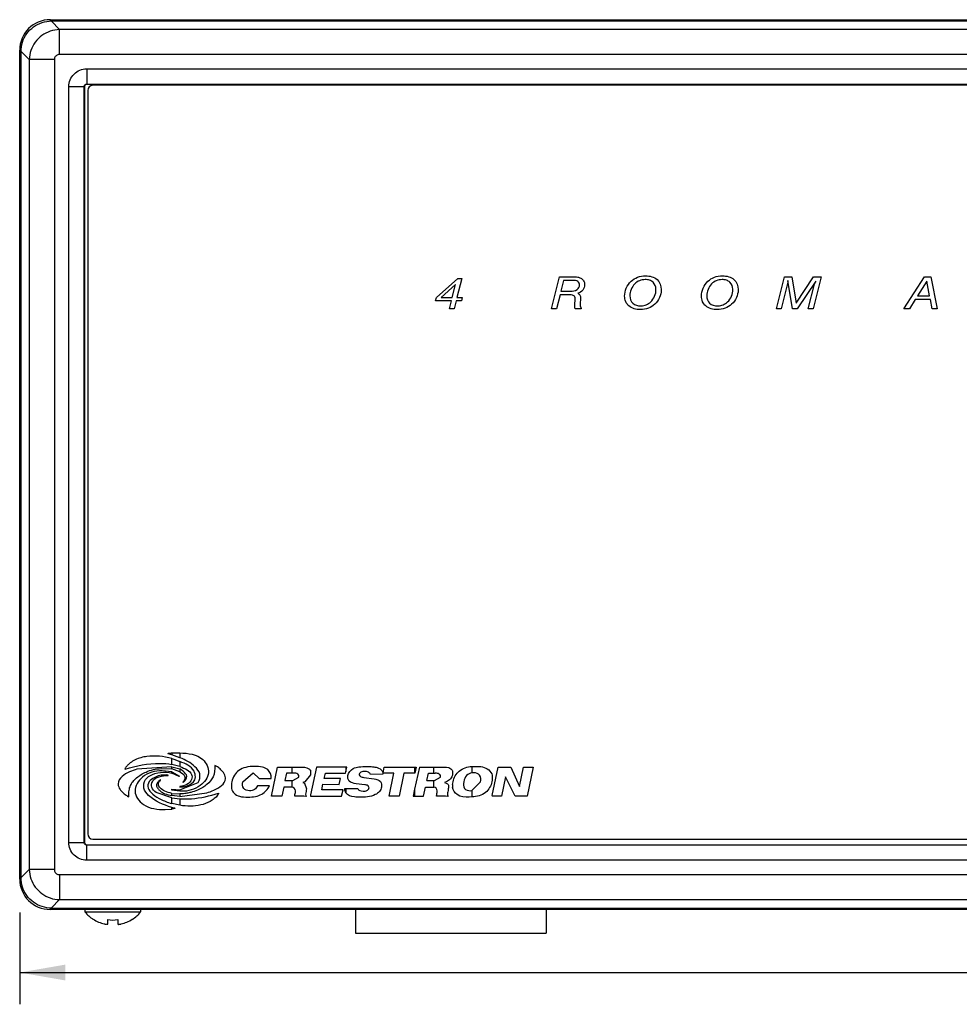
# Model space of a CAD drawing. Header units: inches. Extents: x 0 to 34, y 0 to 22.
# Tile 9 of 27: x 7.2 to 10.9, y 4 to 7.8. Entities that reach past the tile are written whole.
import ezdxf
from ezdxf.enums import TextEntityAlignment as Align

# ---------------------------------------------------------------- set-up
doc = ezdxf.new("R2010")
doc.units = ezdxf.units.IN
doc.header["$LTSCALE"] = 1.87
doc.header["$MEASUREMENT"] = 0
doc.layers.get('0').update_dxf_attribs({"linetype": 'CONTINUOUS'})
doc.layers.add('02___PRT_ALL_AXES', color=7, linetype='CONTINUOUS')
doc.styles.get("Standard").update_dxf_attribs({"font": 'SIMPLEX.SHX'})
doc.dimstyles.new('DIMSTYLE_1', dxfattribs={"dimtxt": 0.125, "dimasz": 0.18, "dimexe": 0.18, "dimexo": 0.0625, "dimgap": 0.09, "dimtad": 0, "dimtih": 1, "dimtoh": 1, "dimdec": 3, "dimzin": 4, "dimdsep": 46, "dimtxsty": 'Standard', "dimblk": '_FILLED', "dimblk1": '_FILLED', "dimblk2": '_FILLED', "dimcen": 0.09, "dimadec": 0, "dimazin": 0, "dimtp": 0.001, "dimtm": 0.001, "dimtfac": 1, "dimtdec": 3, "dimtofl": 0, "dimtmove": 0, "dimatfit": 3, "dimldrblk": '_FILLED', "dimfxl": 0, "dimtolj": 1, "dimtzin": 4, "dimarcsym": 0})

# ---------------------------------------------------------------- blocks, each defined once
blk = doc.blocks.new('_FILLED')
at = {"color": 0, "linetype": 'ByBlock'}
blk.add_solid([(0, 0), (-1, 0.1736111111), (-1, -0.1736111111)], dxfattribs=at)
blk = doc.blocks.new('*D2')
at = {"color": 5}
for p, q in [((7.212877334, 4.3237492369), (7.212877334, 3.9627431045)), ((24.102877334, 4.2824175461), (24.102877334, 3.9627431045)), ((7.212877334, 4.087743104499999), (15.220377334, 4.087743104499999)), ((24.102877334, 4.087743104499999), (16.095377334, 4.087743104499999))]:
    blk.add_line(p, q, dxfattribs=at)
at = {"color": 5, "xscale": 0.18, "yscale": 0.18, "zscale": 0.18, "rotation": 180}
blk.add_blockref('_FILLED', (7.212877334, 4.087743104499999), dxfattribs=at)
at = {"color": 5, "xscale": 0.18, "yscale": 0.18, "zscale": 0.18}
blk.add_blockref('_FILLED', (24.102877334, 4.087743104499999), dxfattribs=at)
at = {"color": 5, "width": 1.260000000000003}
blk.add_text('16.890', height=0.125, dxfattribs=at).set_placement((15.282877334, 4.025243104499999), (16.032877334, 4.025243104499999), align=Align.FIT)

msp = doc.modelspace()

# ---------------------------------------------------------------- linework, layer by layer
at = {"color": 8}
for p, q in [((7.337926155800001, 7.830583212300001), (7.3328042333, 7.8357051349)), ((7.3328042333, 7.8357051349), (23.9829504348, 7.8357051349)), ((7.3377656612, 7.829708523), (7.3687886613, 7.797017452)), ((7.337926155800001, 7.830583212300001), (23.9778285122, 7.830583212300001)), ((23.9469657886, 7.7970174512), (7.3687886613, 7.797017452)), ((7.3687887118, 7.6985954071), (7.368788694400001, 7.797017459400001)), ((7.212877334, 4.455632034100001), (7.212877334, 7.715778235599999)), ((7.2179973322, 7.7106582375), (7.212877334, 7.715778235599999)), ((7.2179972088, 4.4607519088), (7.2179973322, 7.7106582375)), ((7.2179973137, 7.7099401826), (7.2506816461, 7.6789295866)), ((7.2506816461, 7.6789295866), (7.250681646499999, 4.4924808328)), ((7.3491043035, 7.6789108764), (7.2506816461, 7.6789108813)), ((7.3491043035, 7.6789108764), (7.3491043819, 4.4924995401)), ((23.9469658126, 7.698595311), (7.3687887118, 7.6985954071)), ((7.4762901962, 7.642249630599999), (7.4762901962, 7.582286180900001)), ((7.4762901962, 7.642249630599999), (23.8394644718, 7.642249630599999)), ((7.4063328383, 4.599117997), (7.4063328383, 7.572292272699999)), ((7.4063328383, 7.572292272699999), (7.4662973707, 7.5722922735)), ((7.4662962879, 4.599117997), (7.4662962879, 7.572292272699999)), ((7.4662962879, 7.572292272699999), (7.4672424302, 7.571346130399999)), ((7.4672424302, 7.571346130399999), (7.4672424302, 4.6000641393)), ((7.474013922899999, 7.582043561), (7.4762901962, 7.582286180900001)), ((7.4762901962, 7.582286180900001), (7.4772363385, 7.5813400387)), ((7.4762901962, 7.582286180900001), (23.8394644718, 7.582286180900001)), ((23.8385183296, 7.5813400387), (7.4772363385, 7.5813400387)), ((7.480377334, 7.5577051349), (7.480377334, 4.6327051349)), ((23.815377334, 7.5777051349), (7.500377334, 7.5777051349)), ((7.500377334, 4.6127051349), (23.815377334, 4.6127051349)), ((7.4063328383, 4.599117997), (7.4662962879, 4.599117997)), ((7.4662962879, 4.599117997), (7.4672424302, 4.6000641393)), ((7.4762901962, 4.5891240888), (7.4772363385, 4.590070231)), ((7.4762901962, 4.529160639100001), (7.4762901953, 4.5891251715)), ((23.8394644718, 4.5891240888), (7.4762901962, 4.5891240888)), ((7.4772363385, 4.590070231), (23.8385183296, 4.590070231)), ((23.8394644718, 4.529160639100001), (7.4762901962, 4.529160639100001)), ((7.2179972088, 4.4607519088), (7.212877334, 4.455632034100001)), ((7.250681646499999, 4.4924808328), (7.217997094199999, 4.4614698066)), ((7.3491043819, 4.4924995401), (7.250681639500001, 4.4924995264)), ((7.368788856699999, 4.4728149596), (7.3687888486, 4.3743928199)), ((7.368788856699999, 4.4728149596), (23.9469659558, 4.4728148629)), ((7.337926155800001, 4.3408270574), (7.3328042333, 4.3357051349)), ((7.3687888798, 4.3743928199), (7.3377656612, 4.3417017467)), ((7.337926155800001, 4.3408270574), (23.9778285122, 4.3408270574)), ((7.3687888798, 4.3743928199), (23.9469660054, 4.374392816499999)), ((23.9829504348, 4.3357051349), (7.3328042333, 4.3357051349)), ((8.532877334, 4.3357051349), (8.532877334, 4.2427051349)), ((9.282877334, 4.3357051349), (9.282877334, 4.2427051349)), ((7.5021125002, 4.296662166), (7.5021125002, 4.2977423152)), ((7.5586830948, 4.2778480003), (7.5589625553, 4.2783489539)), ((7.5589625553, 4.2783489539), (7.5589625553, 4.2957895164)), ((7.5987921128, 4.2957895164), (7.5987921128, 4.2783489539)), ((7.5987921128, 4.2783489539), (7.5990715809, 4.2778480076)), ((7.6556421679, 4.2977423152), (7.6556421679, 4.296662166)), ((8.532877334, 4.2427051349), (9.282877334, 4.2427051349))]:
    msp.add_line(p, q, dxfattribs=at)
at = {"color": 5}
for p, q in [((8.8516450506, 6.7428232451), (8.9352631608, 6.8177523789)), ((8.9514757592, 6.8177523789), (8.9322907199, 6.7428232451)), ((8.9352631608, 6.8177523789), (8.9514757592, 6.8177523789)), ((9.3036607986, 6.6988980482), (9.3359796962, 6.8247523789)), ((9.3359796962, 6.8247523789), (9.3877001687, 6.8247523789)), ((10.1882631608, 6.6988980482), (10.2201607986, 6.8247523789)), ((10.2201607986, 6.8247523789), (10.2491883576, 6.8247523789)), ((10.2491883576, 6.8247523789), (10.2658222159, 6.720772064)), ((10.2658222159, 6.720772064), (10.3342434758, 6.8247523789)), ((10.3644993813, 6.8247523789), (10.3323930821, 6.6988980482)), ((10.3342434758, 6.8247523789), (10.3644993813, 6.8247523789)), ((10.6891922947, 6.6988980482), (10.7705308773, 6.8247523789)), ((10.7705308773, 6.8247523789), (10.7957828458, 6.8247523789)), ((10.7957828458, 6.8247523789), (10.8210269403, 6.6988980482)), ((8.9270702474, 6.7944177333), (8.8705544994, 6.7428232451)), ((8.9138300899, 6.7428232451), (8.9270702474, 6.7944177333)), ((9.3517710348, 6.8099649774), (9.3413025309, 6.7681972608)), ((9.3872789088, 6.8099649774), (9.3517710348, 6.8099649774)), ((10.232381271, 6.798268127), (10.2076607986, 6.6988980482)), ((10.2333970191, 6.809295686), (10.2333970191, 6.8073980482)), ((10.2512552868, 6.6988980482), (10.2333970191, 6.809295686)), ((10.342861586, 6.8077484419), (10.2706214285, 6.6988980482)), ((10.3135190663, 6.6988980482), (10.3380269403, 6.7949452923)), ((10.7799915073, 6.8073980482), (10.7428340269, 6.7491539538)), ((10.7909482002, 6.7491539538), (10.7799915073, 6.8073980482)), ((8.847861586, 6.7294925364), (8.8516450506, 6.7428232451)), ((8.8705544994, 6.7428232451), (8.9138300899, 6.7428232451)), ((8.9322907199, 6.7428232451), (8.9533340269, 6.7428232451)), ((8.9533340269, 6.7428232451), (8.9499324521, 6.7294925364)), ((9.337523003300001, 6.7534964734), (9.3232710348, 6.6988980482)), ((9.369841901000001, 6.7534964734), (9.337523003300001, 6.7534964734)), ((9.3413025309, 6.7681972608), (9.377826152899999, 6.7681972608)), ((10.7428340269, 6.7491539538), (10.7909482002, 6.7491539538)), ((8.9102631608, 6.7294925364), (8.847861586, 6.7294925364)), ((8.9024560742, 6.6988980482), (8.9102631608, 6.7294925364)), ((8.9287159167, 6.7294925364), (8.9210111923, 6.6988980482)), ((8.9499324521, 6.7294925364), (8.9287159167, 6.7294925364)), ((9.3958930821, 6.7179452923), (9.3971214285, 6.732146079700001)), ((9.4181647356, 6.7348586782), (9.417361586, 6.722319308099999)), ((9.421141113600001, 6.702224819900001), (9.421141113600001, 6.6988980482)), ((10.7335938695, 6.7344531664), (10.7110426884, 6.6988980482)), ((10.7938222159, 6.7344531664), (10.7335938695, 6.7344531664)), ((10.8006135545, 6.6988980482), (10.7938222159, 6.7344531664)), ((8.9210111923, 6.6988980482), (8.9024560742, 6.6988980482)), ((9.3232710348, 6.6988980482), (9.3036607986, 6.6988980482)), ((9.421141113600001, 6.6988980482), (9.3972237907, 6.6988980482)), ((10.2076607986, 6.6988980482), (10.1882631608, 6.6988980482)), ((10.2706214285, 6.6988980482), (10.2512552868, 6.6988980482)), ((10.3323930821, 6.6988980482), (10.3135190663, 6.6988980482)), ((10.7110426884, 6.6988980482), (10.6891922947, 6.6988980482)), ((10.8210269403, 6.6988980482), (10.8006135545, 6.6988980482)), ((7.8108222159, 4.9434885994), (7.7970978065, 4.9484925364)), ((7.8108222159, 4.9514925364), (7.8108222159, 4.9434885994)), ((7.8108222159, 4.9514925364), (7.8431804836, 4.9514925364)), ((7.8431804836, 4.9324885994), (7.8108222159, 4.9434885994)), ((7.8108222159, 4.9064925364), (7.8108222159, 4.9294885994)), ((7.8108222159, 4.9294885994), (7.8186686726, 4.9274885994)), ((7.8186686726, 4.9274885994), (7.8431804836, 4.9174925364)), ((7.8431804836, 4.9514925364), (7.8431804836, 4.9324885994)), ((7.6274796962, 4.8914885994), (7.6264993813, 4.8884885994)), ((7.6264993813, 4.8884885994), (7.6274796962, 4.8874885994)), ((7.8108222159, 4.8974885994), (7.6735584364, 4.8874885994)), ((7.7686647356, 4.8904885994), (7.8108222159, 4.8894885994)), ((7.8108222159, 4.8774925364), (7.7725859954, 4.8814925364)), ((7.8431804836, 4.8984885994), (7.8108222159, 4.9064925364)), ((7.8108222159, 4.8894885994), (7.8108222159, 4.8974885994)), ((7.8108222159, 4.8974885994), (7.8431804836, 4.8884885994)), ((7.8431804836, 4.8774925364), (7.8108222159, 4.8894885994)), ((7.8431804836, 4.9174925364), (7.8431804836, 4.8984885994)), ((7.8431804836, 4.8884885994), (7.8431804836, 4.8774925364)), ((7.980444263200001, 4.9014885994), (7.980076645, 4.9014885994)), ((7.985345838, 4.8994885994), (7.980444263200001, 4.9014885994)), ((8.2030072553, 4.7814925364), (8.2265387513, 4.8954885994)), ((8.2265387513, 4.8954885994), (8.3137985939, 4.8954885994)), ((8.2834048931, 4.8954885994), (8.2834048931, 4.8714925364)), ((8.379491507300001, 4.8954885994), (8.3569403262, 4.7864925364)), ((8.3569403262, 4.8804925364), (8.3569403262, 4.8654925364)), ((8.4991056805, 4.8954885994), (8.379491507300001, 4.8954885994)), ((8.4951844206, 4.8954885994), (8.4951844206, 4.8774925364)), ((8.4951844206, 4.8774925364), (8.4991056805, 4.8954885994)), ((8.6383340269, 4.8804925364), (8.6422552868, 4.8724925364)), ((8.6422552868, 4.8724925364), (8.6461765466, 4.8954885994)), ((8.6461765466, 4.8954885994), (8.7716765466, 4.8954885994)), ((8.7657907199, 4.8954885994), (8.7657907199, 4.8714925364)), ((8.7844206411, 4.8954885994), (8.7657907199, 4.8094885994)), ((8.7716765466, 4.8954885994), (8.7667710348, 4.8714925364)), ((8.7844206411, 4.8954885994), (8.8716804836, 4.8954885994)), ((8.8412867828, 4.8714925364), (8.8412867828, 4.8954885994)), ((8.9912985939, 4.8984885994), (8.9912985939, 4.8734925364)), ((8.9912985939, 4.8984885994), (9.0069836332, 4.8984885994)), ((9.0707159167, 4.7844925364), (9.0942474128, 4.8954885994)), ((9.0942474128, 4.8954885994), (9.1442513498, 4.8954885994)), ((9.1442513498, 4.8954885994), (9.178566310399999, 4.8194885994)), ((9.178566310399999, 4.8194885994), (9.1942513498, 4.8954885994)), ((9.1942513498, 4.8954885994), (9.2324915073, 4.8954885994)), ((9.2324915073, 4.8954885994), (9.2089600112, 4.7814925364)), ((7.7961174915, 4.8624885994), (7.7961174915, 4.8644925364)), ((7.8108222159, 4.8724925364), (7.8108222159, 4.8774925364)), ((7.8108222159, 4.8774925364), (7.8412198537, 4.8594885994)), ((7.8402395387, 4.8584885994), (7.8108222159, 4.8724925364)), ((7.8412198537, 4.8594885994), (7.8402395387, 4.8584885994)), ((8.0216214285, 4.8504885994), (8.0216214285, 4.8534885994)), ((8.0902552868, 4.8384925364), (8.1304560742, 4.8734925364)), ((8.1304560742, 4.8734925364), (8.153983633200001, 4.8514885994)), ((8.153983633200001, 4.8514885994), (8.2010466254, 4.8514885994)), ((8.2618340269, 4.8714925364), (8.2559521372, 4.843492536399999)), ((8.2559521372, 4.843492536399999), (8.286345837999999, 4.843492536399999)), ((8.2892867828, 4.8714925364), (8.2618340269, 4.8714925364)), ((8.2834048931, 4.843492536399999), (8.2834048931, 4.8174885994)), ((8.286345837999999, 4.843492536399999), (8.310857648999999, 4.8564885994)), ((8.3569403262, 4.8654925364), (8.3334088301, 4.8384925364)), ((8.409885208, 4.8514885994), (8.4147867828, 4.8724925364)), ((8.4745938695, 4.8514885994), (8.409885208, 4.8514885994)), ((8.4147867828, 4.8724925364), (8.4942041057, 4.8724925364)), ((8.4696922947, 4.827492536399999), (8.4745938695, 4.8514885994)), ((8.4942041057, 4.8724925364), (8.4951844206, 4.8774925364)), ((8.5657789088, 4.8554885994), (8.6069560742, 4.8494885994)), ((8.6402946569, 4.8684925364), (8.5922513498, 4.8664925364)), ((8.6402946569, 4.8714925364), (8.6402946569, 4.8684925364)), ((8.6844127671, 4.8714925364), (8.6402946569, 4.8714925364)), ((8.6657867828, 4.7814925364), (8.6844127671, 4.8714925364)), ((8.7236332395, 4.8714925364), (8.705003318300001, 4.7814925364)), ((8.7667710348, 4.8714925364), (8.7236332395, 4.8714925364)), ((8.8138340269, 4.843492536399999), (8.8197159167, 4.8714925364)), ((8.8138340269, 4.843492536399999), (8.8442277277, 4.843492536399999)), ((8.8197159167, 4.8714925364), (8.8471686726, 4.8714925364)), ((8.8412867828, 4.8174885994), (8.8412867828, 4.843492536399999)), ((8.8442277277, 4.843492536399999), (8.8677592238, 4.8564885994)), ((8.914822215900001, 4.8774925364), (8.914822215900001, 4.8704925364)), ((9.0707159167, 4.8444885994), (9.0697356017, 4.8384925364)), ((9.0707159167, 4.8634885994), (9.0707159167, 4.8444885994)), ((9.1236607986, 4.8574885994), (9.1069915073, 4.7814925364)), ((9.1609167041, 4.7814925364), (9.1236607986, 4.8574885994)), ((7.600026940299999, 4.8304925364), (7.600026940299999, 4.8284925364)), ((7.8108222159, 4.8044885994), (7.8108222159, 4.8094885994)), ((7.8108222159, 4.8094885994), (7.8431804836, 4.8064885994)), ((7.8431804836, 4.8004925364), (7.8108222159, 4.8044885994)), ((7.8431804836, 4.8064885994), (7.9147513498, 4.835492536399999)), ((7.8431804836, 4.8194885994), (7.8431804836, 4.8174885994)), ((7.8431804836, 4.8064885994), (7.8431804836, 4.8004925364)), ((7.8549442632, 4.8364925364), (7.8559245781, 4.835492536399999)), ((8.195164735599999, 4.8224925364), (8.1481017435, 4.8224925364)), ((8.2510505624, 4.8174885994), (8.2432080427, 4.7814925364)), ((8.2834048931, 4.8174885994), (8.2510505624, 4.8174885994)), ((8.3334088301, 4.8384925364), (8.326546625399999, 4.835492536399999)), ((8.326546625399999, 4.835492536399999), (8.3324285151, 4.8324925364)), ((8.3324285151, 4.8324925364), (8.3402710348, 4.8104885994)), ((8.4010623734, 4.8064885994), (8.4049836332, 4.8284925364)), ((8.4844009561, 4.8064885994), (8.4010623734, 4.8064885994)), ((8.4049836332, 4.8284925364), (8.4696922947, 4.827492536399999)), ((8.4785190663, 4.7814925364), (8.4844009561, 4.8064885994)), ((8.4912631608, 4.8044885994), (8.4912631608, 4.8114885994)), ((8.4912631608, 4.8114885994), (8.5422474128, 4.8114885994)), ((8.4951844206, 4.7944925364), (8.4912631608, 4.8044885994)), ((8.4951844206, 4.8114885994), (8.4951844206, 4.7944925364)), ((8.5697001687, 4.8254925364), (8.536365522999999, 4.8304925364)), ((8.7657907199, 4.8094885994), (8.7599088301, 4.7814925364)), ((8.7657907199, 4.8094885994), (8.7657907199, 4.7814925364)), ((8.8001096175, 4.7814925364), (8.807952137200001, 4.8174885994)), ((8.807952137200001, 4.8174885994), (8.8412867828, 4.8174885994)), ((8.8903104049, 4.8384925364), (8.8834482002, 4.835492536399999)), ((8.8834482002, 4.835492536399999), (8.8903104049, 4.8324925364)), ((8.914822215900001, 4.827492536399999), (8.914822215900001, 4.8164885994)), ((8.9854167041, 4.8024885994), (8.9912985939, 4.8034885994)), ((8.9912985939, 4.8034885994), (9.0246332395, 4.8374925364)), ((8.9912985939, 4.8034885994), (8.9912985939, 4.7784885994)), ((7.6363025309, 4.7814925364), (7.641204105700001, 4.7794885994)), ((7.8108222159, 4.7744885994), (7.750034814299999, 4.7964925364)), ((7.8108222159, 4.7834925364), (7.8108222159, 4.7924925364)), ((7.8108222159, 4.7924925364), (7.8431804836, 4.7904925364)), ((7.8431804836, 4.7804925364), (7.8108222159, 4.7834925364)), ((7.8108222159, 4.7524925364), (7.8108222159, 4.7744885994)), ((7.8108222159, 4.7744885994), (7.8431804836, 4.7714885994)), ((7.849062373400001, 4.8004925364), (7.8431804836, 4.8004925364)), ((7.8431804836, 4.7804925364), (7.9480899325, 4.7944925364)), ((7.8431804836, 4.7904925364), (7.8431804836, 4.7804925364)), ((7.8431804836, 4.7714885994), (7.8431804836, 4.7454925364)), ((7.8431804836, 4.7714885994), (7.857885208, 4.7704885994)), ((7.9941686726, 4.7934925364), (7.995148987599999, 4.7924925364)), ((7.995148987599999, 4.7924925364), (7.9941686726, 4.7904925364)), ((8.2432080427, 4.7814925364), (8.2030072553, 4.7814925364)), ((8.3569403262, 4.7864925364), (8.3559600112, 4.7814925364)), ((8.3559600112, 4.7814925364), (8.4785190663, 4.7814925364)), ((8.3569403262, 4.7864925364), (8.3569403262, 4.7814925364)), ((8.705003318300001, 4.7814925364), (8.6657867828, 4.7814925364)), ((8.7599088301, 4.7814925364), (8.8001096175, 4.7814925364)), ((8.852074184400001, 4.7814925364), (8.8530544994, 4.7884925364)), ((8.9912985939, 4.7784885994), (8.9805111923, 4.7774885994)), ((9.0707159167, 4.7844925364), (9.0707159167, 4.7814925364)), ((9.1069915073, 4.7814925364), (9.0707159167, 4.7814925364)), ((9.2089600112, 4.7814925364), (9.1609167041, 4.7814925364)), ((7.784959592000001, 4.7293317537), (7.8108222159, 4.7304885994)), ((7.8039600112, 4.7544925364), (7.8108222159, 4.7524925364)), ((7.8431804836, 4.7454925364), (7.8108222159, 4.7524925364)), ((7.8108222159, 4.7304885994), (7.8108222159, 4.7374885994)), ((7.811806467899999, 4.7304885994), (7.8108222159, 4.7304885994)), ((7.8245505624, 4.7324885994), (7.811806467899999, 4.7304885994))]:
    msp.add_line(p, q, dxfattribs=at)
at = {"color": 8}
for centre, radius, start, end in [((7.500377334, 7.5577051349), 0.02, 90, 180), ((7.500377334, 4.6327051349), 0.02, 180, 270), ((7.578877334, 4.4146966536), 0.1408012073, 218.9502420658, 236.9616604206), ((7.578877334, 4.4146966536), 0.1408012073, 303.0383395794, 321.0497579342), ((7.578877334, 4.4146966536), 0.1398969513, 236.7204726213, 256.3873151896), ((7.5609250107, 4.3405231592), 0.0635818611, 256.3789800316, 258.4687980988), ((7.578877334, 4.4146966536), 0.120563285, 260.4922435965, 279.5077564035), ((7.5968256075, 4.340540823), 0.0635999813, 281.5315956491, 283.6208182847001), ((7.578877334, 4.4146966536), 0.1398969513, 283.6126848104, 303.2795273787)]:
    msp.add_arc(centre, radius, start, end, dxfattribs=at)
for centre, major_axis, start_param, end_param in [((7.332950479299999, 7.7156319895), (0.08495622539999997, -0.08495622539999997), 2.3568034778, 3.9263818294), ((7.4772485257, 7.571333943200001), (0.007079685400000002, -0.007079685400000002), 2.3568034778, 3.9263818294), ((7.4772485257, 4.6000763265), (0.007079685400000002, 0.007079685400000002), 2.3568034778, 3.9263818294), ((7.332950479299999, 4.4557782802), (0.08495622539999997, 0.08495622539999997), -3.9263818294, -2.3568034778)]:
    msp.add_ellipse(centre, major_axis=major_axis, ratio=0.9987827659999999, start_param=start_param, end_param=end_param, dxfattribs=at)
for points, start_tangent, end_tangent in [([(7.2179987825, 7.7106567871), (7.2238341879, 7.747354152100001), (7.2408311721, 7.780827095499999), (7.267323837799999, 7.8074383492), (7.3007231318, 7.8245852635), (7.3379250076, 7.8305843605)], (0.002181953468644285, 0.9999976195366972), (0.999997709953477, 0.002140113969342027)), ([(7.3687887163, 7.7970174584), (7.3327947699, 7.7905012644), (7.3002785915, 7.7734347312), (7.2742610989, 7.7474175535), (7.2571945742, 7.714896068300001), (7.25068213, 7.67892913)], (-0.9996783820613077, -0.02536005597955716), (-0.02583276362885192, -0.9996662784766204)), ([(7.3687887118, 7.6985954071), (7.3626817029, 7.6976451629), (7.357192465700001, 7.6948740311), (7.352851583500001, 7.690543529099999), (7.350065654, 7.685053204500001), (7.3491043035, 7.6789108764)], (-0.999999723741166, 0.000743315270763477), (0.000591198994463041, -0.9999998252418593)), ([(7.4063328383, 7.572292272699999), (7.4115837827, 7.598892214), (7.4268654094, 7.6218064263), (7.449662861, 7.6369826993), (7.4762901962, 7.642249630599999)], (-0.0007922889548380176, 0.9999996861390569), (0.9999999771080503, 0.0002139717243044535)), ([(7.4662962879, 7.572292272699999), (7.467629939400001, 7.57735378), (7.4712482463, 7.580965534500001), (7.474013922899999, 7.582043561)], (-0.007331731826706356, 0.9999731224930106), (0.9751496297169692, 0.2215472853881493)), ([(7.4762901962, 4.529160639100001), (7.4496902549, 4.5344115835), (7.4267760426, 4.5496932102), (7.4115997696, 4.5724906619), (7.4063328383, 4.599117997)], (-0.9999996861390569, -0.0007922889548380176), (-0.0002139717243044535, 0.9999999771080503)), ([(7.4762901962, 4.5891240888), (7.4712286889, 4.5904577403), (7.467616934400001, 4.594076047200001), (7.4662962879, 4.599117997)], (-0.999973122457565, -0.007331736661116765), (0.0145631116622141, 0.9998939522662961)), ([(7.3379250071, 4.3408259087), (7.300723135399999, 4.3468250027), (7.267323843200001, 4.3639719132), (7.240831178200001, 4.390583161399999), (7.2238341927, 4.4240560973), (7.2179987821, 4.4607534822)], (-0.9999977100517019, 0.002140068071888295), (-0.002181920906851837, 0.999997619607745)), ([(7.25068228, 4.4924812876), (7.2571946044, 4.4565147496), (7.274261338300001, 4.4239928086), (7.3002787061, 4.3979757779), (7.332794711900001, 4.3809092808), (7.368788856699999, 4.3743930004)], (0.02583300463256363, -0.9996662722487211), (0.9996783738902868, -0.02536037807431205)), ([(7.3491043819, 4.4924995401), (7.3500657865, 4.4863573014), (7.3528517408, 4.4808669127), (7.357192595, 4.476536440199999), (7.3626818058, 4.4737653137), (7.368788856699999, 4.4728149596)], (-0.0005911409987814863, -0.9999998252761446), (0.9999997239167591, 0.0007430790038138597)), ([(7.5482148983, 4.2782246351), (7.548249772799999, 4.2782175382), (7.549385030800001, 4.2779982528), (7.5505049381, 4.2778051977), (7.5516086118, 4.2776395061), (7.5526936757, 4.2775032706), (7.553752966, 4.2773999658), (7.554766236, 4.2773345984), (7.5557048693, 4.2773115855), (7.55654838, 4.2773331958), (7.5572748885, 4.2773994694), (7.557877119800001, 4.2775092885), (7.5583494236, 4.277660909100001), (7.5586830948, 4.2778480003)], (0.9798581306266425, -0.1996948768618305), (0.7941869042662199, 0.6076735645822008)), ([(7.5990715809, 4.2778480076), (7.5990753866, 4.277845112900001), (7.5994276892, 4.277651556), (7.599916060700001, 4.2775000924), (7.600536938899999, 4.277392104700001), (7.601284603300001, 4.2773290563), (7.602150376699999, 4.2773119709), (7.6031114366, 4.2773405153), (7.6041443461, 4.2774119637), (7.6052119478, 4.277520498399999), (7.6062920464, 4.2776599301), (7.607379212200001, 4.2778262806), (7.6084722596, 4.278017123), (7.6095397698, 4.278224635)], (0.7946497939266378, -0.607068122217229), (0.9798576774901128, 0.1996971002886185))]:
    msp.add_spline(points, degree=3, dxfattribs=dict(at, start_tangent=start_tangent, end_tangent=end_tangent))
at = {"color": 5}
for points, start_tangent, end_tangent in [([(9.3877001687, 6.8247523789), (9.4069245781, 6.8234689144), (9.4187592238, 6.819299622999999), (9.430211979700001, 6.8085634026), (9.4341686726, 6.7935712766), (9.4272356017, 6.7722523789), (9.4070978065, 6.759476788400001)], (1, 0), (-0.9567152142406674, -0.291025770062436)), ([(9.5915938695, 6.7488035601), (9.5982119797, 6.779689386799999), (9.6168379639, 6.8065830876), (9.642223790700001, 6.8225082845), (9.6741568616, 6.828020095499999), (9.7192985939, 6.8136106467), (9.735719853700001, 6.774000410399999), (9.7357190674, 6.7710559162)], (0.003818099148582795, 0.9999927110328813), (-0.02422637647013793, -0.9997064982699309)), ([(9.8938143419, 6.7488035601), (9.9004324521, 6.779689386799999), (9.9190584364, 6.8065830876), (9.944444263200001, 6.8225082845), (9.976377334, 6.828020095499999), (10.0215190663, 6.8136106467), (10.0379403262, 6.774000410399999), (10.0379395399, 6.7710559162)], (0.003818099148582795, 0.9999927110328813), (-0.02422637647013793, -0.9997064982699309)), ([(9.377826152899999, 6.7681972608), (9.4048261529, 6.7743823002), (9.4141726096, 6.7923783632), (9.407487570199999, 6.805559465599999), (9.3872789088, 6.8099649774)], (1, 0), (-1, 0)), ([(9.672235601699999, 6.8133193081), (9.6497552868, 6.809000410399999), (9.631302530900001, 6.7965791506), (9.6172907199, 6.774642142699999), (9.6122159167, 6.7491539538), (9.6235584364, 6.7204807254), (9.6547985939, 6.710098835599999), (9.6573015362, 6.7101464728)], (-0.9999706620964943, -0.007659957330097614), (0.9992700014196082, 0.03820293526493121)), ([(9.6573015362, 6.7101464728), (9.676365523, 6.7140358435), (9.6942592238, 6.725295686), (9.709491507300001, 6.747898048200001), (9.714881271, 6.7753744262), (9.7033300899, 6.8030515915), (9.689923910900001, 6.8107165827), (9.672235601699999, 6.8133193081)], (0.9992700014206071, 0.03820293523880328), (-0.9999706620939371, -0.007659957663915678)), ([(9.974456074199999, 6.8133193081), (9.9519757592, 6.809000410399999), (9.933523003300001, 6.7965791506), (9.9195111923, 6.774642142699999), (9.9144363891, 6.7491539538), (9.9257789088, 6.7204807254), (9.957019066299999, 6.710098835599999), (9.9595220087, 6.7101464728)], (-0.9999706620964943, -0.007659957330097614), (0.9992700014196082, 0.03820293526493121)), ([(9.9595220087, 6.7101464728), (9.9785859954, 6.7140358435), (9.9964796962, 6.725295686), (10.0117119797, 6.747898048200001), (10.0171017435, 6.7753744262), (10.0055505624, 6.8030515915), (9.992144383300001, 6.8107165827), (9.974456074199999, 6.8133193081)], (0.9992700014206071, 0.03820293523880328), (-0.9999706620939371, -0.007659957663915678)), ([(10.2333970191, 6.8073980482), (10.2331529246, 6.8030515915), (10.232381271, 6.798268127)], (0, -1), (-0.1829079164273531, -0.9831300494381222)), ([(10.3380269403, 6.7949452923), (10.3403064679, 6.8020319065), (10.342861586, 6.8077484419)], (0.2792340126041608, 0.9602230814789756), (0.4746894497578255, 0.8801533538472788)), ([(9.3971214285, 6.732146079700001), (9.3973300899, 6.7340161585), (9.3974324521, 6.7368429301), (9.3960722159, 6.745000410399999), (9.3920072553, 6.750027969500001), (9.369841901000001, 6.7534964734)], (0.1266318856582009, 0.9919497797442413), (-1, 0)), ([(9.4070978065, 6.759476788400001), (9.4158182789, 6.7525948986), (9.418377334, 6.7409256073), (9.418337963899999, 6.7372523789), (9.4181647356, 6.7348586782)], (0.9150037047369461, -0.4034454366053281), (-0.09286125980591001, -0.9956790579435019)), ([(9.7357190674, 6.7710559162), (9.7289600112, 6.742996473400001), (9.709877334, 6.7160791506), (9.684841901, 6.700736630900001), (9.6531489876, 6.6953980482), (9.6080466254, 6.7097169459), (9.5957371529, 6.726526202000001), (9.5915938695, 6.7488035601)], (-0.02422637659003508, -0.9997064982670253), (0.003818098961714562, 0.9999927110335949)), ([(10.0379395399, 6.7710559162), (10.0311804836, 6.742996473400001), (10.0120978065, 6.7160791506), (9.9870623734, 6.700736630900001), (9.95536946, 6.6953980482), (9.9102670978, 6.7097169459), (9.8979576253, 6.726526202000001), (9.8938143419, 6.7488035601)], (-0.02422637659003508, -0.9997064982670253), (0.003818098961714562, 0.9999927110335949)), ([(9.3972237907, 6.6988980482), (9.3957552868, 6.703476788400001), (9.3952631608, 6.708201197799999), (9.3954363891, 6.712228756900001), (9.3958930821, 6.7179452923)], (-0.3950474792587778, 0.9186607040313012), (0.09609241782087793, 0.9953724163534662)), ([(9.417361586, 6.722319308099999), (9.4170426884, 6.7178547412), (9.4169403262, 6.7144452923), (9.4179167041, 6.7064216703), (9.421141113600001, 6.702224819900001)], (-0.08210174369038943, -0.9966239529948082), (0.8283719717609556, -0.5601784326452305)), ([(7.8108222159, 4.9294885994), (7.7623667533, 4.9383792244), (7.7128999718, 4.9376135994), (7.6672939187, 4.9242854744), (7.64746118, 4.9120022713), (7.6385538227, 4.904296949), (7.6304206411, 4.8954885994), (7.6274796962, 4.8914885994)], (-0.9641499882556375, 0.2653578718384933), (-0.7000433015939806, -0.7141003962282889)), ([(7.7970978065, 4.9484925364), (7.7970978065, 4.9494925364), (7.7992717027, 4.950747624)], (-1, 0), (0.9964495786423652, -0.08419166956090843)), ([(7.7992717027, 4.950747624), (7.8023669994, 4.9501175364), (7.8057827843, 4.9507581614), (7.809841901, 4.9514925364), (7.8108222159, 4.9514925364)], (0.9964495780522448, -0.08419167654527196), (0.9852746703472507, -0.1709790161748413)), ([(7.8431804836, 4.9514925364), (7.9326157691, 4.9253658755), (7.9549511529, 4.8737410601), (7.922871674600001, 4.8232419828), (7.849062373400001, 4.8004925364)], (0.999374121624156, -0.03537463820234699), (-1, 0)), ([(7.9147513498, 4.835492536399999), (7.9208458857, 4.868745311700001), (7.9020072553, 4.8974885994), (7.8431804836, 4.9324885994)], (0.5225981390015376, 0.8525791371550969), (-0.9326816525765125, 0.36070061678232)), ([(7.6735584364, 4.8874885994), (7.6452489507, 4.8770371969), (7.600026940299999, 4.8304925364)], (-0.9582385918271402, -0.2859699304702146), (-0.03918864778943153, -0.9992318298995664)), ([(7.6274796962, 4.8874885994), (7.763763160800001, 4.9104925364), (7.8108222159, 4.9064925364)], (0.9518267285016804, 0.3066363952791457), (0.9821958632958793, -0.1878597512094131)), ([(7.641204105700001, 4.7794885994), (7.6421844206, 4.7804925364), (7.6419656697, 4.7867279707), (7.6420427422, 4.7926925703), (7.6430728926, 4.803850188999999), (7.645251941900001, 4.8140472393), (7.64855696, 4.8233655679), (7.6584531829, 4.8396934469), (7.6725781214, 4.8534885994), (7.7095914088, 4.8764900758), (7.7686647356, 4.8904885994)], (0.8725883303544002, 0.48845634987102), (0.994839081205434, 0.1014652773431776)), ([(7.7725859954, 4.8814925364), (7.6956962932, 4.8557893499), (7.6663286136, 4.8011170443), (7.69964868, 4.7488815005), (7.784959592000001, 4.7293317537)], (-0.9999692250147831, -0.007845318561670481), (0.9997691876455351, 0.02148421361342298)), ([(7.8961253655, 4.8374925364), (7.8983315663, 4.8793645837), (7.8431804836, 4.9174925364)], (0.7261086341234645, 0.6875799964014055), (-0.9191870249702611, 0.3938212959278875)), ([(7.980444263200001, 4.9014885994), (7.973212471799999, 4.858115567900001), (7.9490702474, 4.827492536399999), (7.9326775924, 4.8153815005), (7.91205696, 4.8048660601), (7.885921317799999, 4.796413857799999), (7.870383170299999, 4.7931076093), (7.852983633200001, 4.7904925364), (7.8431804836, 4.7904925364)], (0.0280011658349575, -0.9996078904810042), (-1, 0)), ([(7.8431804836, 4.8984885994), (7.871613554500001, 4.8844925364), (7.888955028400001, 4.8668830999), (7.8890166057, 4.8471170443), (7.8431804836, 4.8194885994)], (0.9258901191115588, -0.3777929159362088), (-0.9899479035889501, -0.1414324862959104)), ([(7.8559245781, 4.835492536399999), (7.870024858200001, 4.8600337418), (7.856904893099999, 4.8784925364), (7.8431804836, 4.8884885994)], (0.7904242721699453, 0.6125597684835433), (-0.8908209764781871, 0.4543544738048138)), ([(8.0216214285, 4.8534885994), (8.0140234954, 4.8742415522), (8.004249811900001, 4.885272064), (7.9902474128, 4.8964885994), (7.985345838, 4.8994885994)], (0, 1), (-0.7000433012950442, 0.7141003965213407)), ([(8.2010466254, 4.8514885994), (8.1881790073, 4.8858650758), (8.1672683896, 4.8952235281), (8.136337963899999, 4.8984885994), (8.1015775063, 4.8945829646), (8.0751814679, 4.8829905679), (8.0570575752, 4.8638981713), (8.047113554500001, 4.8374925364), (8.0454999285, 4.8280903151)], (0.1339785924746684, 0.9909842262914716), (-0.1150892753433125, -0.9933551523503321)), ([(8.3137985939, 4.8954885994), (8.3500781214, 4.8894885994), (8.3569403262, 4.8804925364)], (1, 0), (0.2380343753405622, -0.971256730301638)), ([(8.5030308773, 4.8624885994), (8.5247228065, 4.8898635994), (8.546460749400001, 4.8963792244), (8.5765623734, 4.8984885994), (8.6005540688, 4.8973636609), (8.6184782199, 4.8939890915), (8.6383340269, 4.8804925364)], (0.2290222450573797, 0.9734211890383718), (0.4967523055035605, -0.8678923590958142)), ([(8.8716804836, 4.8954885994), (8.9079600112, 4.8894885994), (8.914822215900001, 4.8774925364)], (1, 0), (0, -1)), ([(8.914822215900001, 4.827492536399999), (8.9167828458, 4.8374925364), (8.9258055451, 4.8616481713), (8.941171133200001, 4.8799905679), (8.9912985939, 4.8984885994)], (0.3106088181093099, 0.9505378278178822), (0.9955296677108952, 0.09444935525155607)), ([(9.0069836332, 4.8984885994), (9.032936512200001, 4.8962542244), (9.0707159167, 4.8634885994)], (1, 0), (0.168064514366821, -0.9857759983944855)), ([(7.8108222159, 4.7374885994), (7.7196411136, 4.7844925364), (7.701258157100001, 4.8125836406), (7.707877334, 4.8464885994)], (-0.954527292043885, 0.2981235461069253), (0.531556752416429, 0.8470226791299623)), ([(7.707877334, 4.8464885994), (7.7245133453, 4.8613815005), (7.8108222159, 4.8724925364)], (0.5123543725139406, 0.8587741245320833), (0.9777131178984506, -0.209945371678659)), ([(7.726503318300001, 4.843492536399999), (7.7161325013, 4.8201621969), (7.7295682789, 4.7956145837), (7.760835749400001, 4.7727559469), (7.8039600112, 4.7544925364)], (-0.7446082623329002, -0.6675017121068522), (0.9527906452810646, -0.3036280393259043)), ([(7.7961174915, 4.8644925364), (7.769521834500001, 4.863601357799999), (7.726503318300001, 4.843492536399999)], (-0.9988227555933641, 0.04850879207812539), (-0.730656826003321, -0.6827449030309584)), ([(7.750034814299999, 4.7964925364), (7.7318668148, 4.8166465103), (7.7348394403, 4.8384890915), (7.7961174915, 4.8624885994)], (-0.8626302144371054, 0.5058350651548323), (0.9998730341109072, -0.01593473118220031)), ([(7.7625695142, 4.8436899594), (7.7581212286, 4.8389252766), (7.753437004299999, 4.8327246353), (7.7512611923, 4.8213650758), (7.7560716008, 4.8113172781), (7.7647434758, 4.8024885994), (7.7841066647, 4.7911170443), (7.8108222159, 4.7834925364)], (-0.8009662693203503, -0.5987094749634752), (0.9798166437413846, -0.199898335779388)), ([(7.8108222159, 4.7924925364), (7.7837994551, 4.8011799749), (7.765232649, 4.8139920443), (7.7584310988, 4.8290533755), (7.7604764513, 4.8368414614), (7.7630416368, 4.8406973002), (7.766704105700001, 4.8444885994), (7.7669491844, 4.8457385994), (7.765723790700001, 4.8454885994), (7.7625695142, 4.8436899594)], (-0.9807649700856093, 0.1951924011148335), (-0.8009662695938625, -0.5987094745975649)), ([(7.8108222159, 4.7924925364), (7.7837994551, 4.8011799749), (7.765232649, 4.8139920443), (7.7584310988, 4.8290533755), (7.7604764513, 4.8368414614), (7.7630416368, 4.8406973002), (7.766704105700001, 4.8444885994), (7.7669491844, 4.8457385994), (7.765723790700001, 4.8454885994), (7.7625695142, 4.8436899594)], (-0.9807649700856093, 0.1951924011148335), (-0.8009662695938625, -0.5987094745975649)), ([(7.8431804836, 4.8774925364), (7.8622981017, 4.8581160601), (7.8549442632, 4.8364925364)], (0.8721175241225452, -0.4892964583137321), (-0.746220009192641, -0.6656994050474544)), ([(7.9480899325, 4.7944925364), (7.976399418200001, 4.804928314), (8.0216214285, 4.8504885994)], (0.9582385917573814, 0.2859699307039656), (0.0408191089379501, 0.9991665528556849)), ([(8.310857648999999, 4.8564885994), (8.3059560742, 4.8684925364), (8.2892867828, 4.8714925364)], (0.1612477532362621, 0.9869139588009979), (-1, 0)), ([(8.536365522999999, 4.8304925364), (8.508299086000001, 4.8408655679), (8.5030308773, 4.8624885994)], (-0.9940820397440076, 0.1086319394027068), (0.1614579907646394, 0.9868795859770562)), ([(8.5922513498, 4.8664925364), (8.5848970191, 4.875492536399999), (8.5687198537, 4.8784925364), (8.554748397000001, 4.8756175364), (8.5481293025, 4.867492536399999), (8.548156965, 4.8659825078)], (-0.1216295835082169, 0.9925755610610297), (0.1241433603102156, -0.9922642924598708)), ([(8.548156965, 4.8659825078), (8.5530308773, 4.8584885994), (8.5657789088, 4.8554885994)], (0.124143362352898, -0.9922642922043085), (0.9798166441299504, -0.1998983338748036)), ([(8.6069560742, 4.8494885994), (8.6318364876, 4.8387400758), (8.635389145, 4.8174885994), (8.627561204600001, 4.799849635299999), (8.6110008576, 4.787365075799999), (8.5491096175, 4.7774885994)], (0.9869452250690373, -0.1610562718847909), (-1, 0)), ([(8.8677592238, 4.8564885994), (8.862857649, 4.8684925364), (8.8471686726, 4.8714925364)], (0.3106088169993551, 0.950537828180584), (-1, 0)), ([(8.914822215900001, 4.8704925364), (8.914822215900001, 4.8664925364), (8.9134474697, 4.8617199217), (8.9115442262, 4.8571940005), (8.9062439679, 4.8491160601), (8.8903104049, 4.8384925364)], (0, -1), (-0.954133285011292, -0.2993821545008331)), ([(8.9912985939, 4.8734925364), (8.9703409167, 4.8623660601), (8.958944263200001, 4.8384925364), (8.9618842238, 4.8122390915), (8.9854167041, 4.8024885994)], (-0.9841881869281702, -0.1771259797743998), (1, 0)), ([(9.0246332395, 4.8374925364), (9.0214859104, 4.8639210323), (8.9981607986, 4.8734925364), (8.9912985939, 4.8734925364)], (0.2084655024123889, 0.9780297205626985), (-1, 0)), ([(7.600026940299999, 4.8284925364), (7.607624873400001, 4.8077410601), (7.617398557, 4.796710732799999), (7.6314009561, 4.7854925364), (7.6363025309, 4.7814925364)], (0, -1), (0.700043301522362, -0.7141003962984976)), ([(7.8431804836, 4.8174885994), (7.8623449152, 4.819770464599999), (7.8961253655, 4.8374925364)], (0.9994225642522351, 0.03397849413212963), (0.7678536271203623, 0.6406253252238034)), ([(8.0454999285, 4.8280903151), (8.0460267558, 4.8116637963), (8.0560618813, 4.7928655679), (8.077310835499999, 4.7813798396), (8.109865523, 4.7774885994), (8.1404267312, 4.7804423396), (8.1646465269, 4.789115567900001), (8.195164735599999, 4.8224925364)], (-0.1150892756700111, -0.993355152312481), (0.4024220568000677, 0.9154542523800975)), ([(8.1481017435, 4.8224925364), (8.135724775, 4.8076140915), (8.116727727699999, 4.8024885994), (8.0935643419, 4.8122390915), (8.0902552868, 4.8384925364)], (-0.4121188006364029, -0.9111301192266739), (0.2174297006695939, 0.976075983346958)), ([(8.2941922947, 4.7814925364), (8.2951726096, 4.7884925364), (8.2971332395, 4.8024885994), (8.2834048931, 4.8174885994)], (0, 1), (-1, 0)), ([(8.3402710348, 4.8104885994), (8.3373300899, 4.7894925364), (8.3392907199, 4.7804925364)], (-0.1083302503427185, -0.9941149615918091), (0.7000433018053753, -0.7141003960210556)), ([(8.5422474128, 4.8114885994), (8.5628379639, 4.8014925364), (8.5782798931, 4.803990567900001), (8.58636946, 4.8124885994), (8.5863560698, 4.8157327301)], (0.1386915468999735, -0.9903356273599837), (-0.179987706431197, 0.9836688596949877)), ([(8.5863560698, 4.8157327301), (8.582444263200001, 4.8224925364), (8.5697001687, 4.8254925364)], (-0.1799877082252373, 0.9836688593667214), (-1, 0)), ([(8.8530544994, 4.7884925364), (8.8550151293, 4.8024885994), (8.8412867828, 4.8174885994)], (0, 1), (-1, 0)), ([(8.8903104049, 4.8324925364), (8.8986430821, 4.8248670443), (8.8981529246, 4.8104885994), (8.896314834, 4.7984920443), (8.8952119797, 4.7894925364), (8.8971726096, 4.7804925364)], (0.925890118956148, -0.3777929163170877), (0.7000433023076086, -0.7141003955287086)), ([(8.9805111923, 4.7774885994), (8.9329605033, 4.7876150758), (8.914822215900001, 4.8164885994)], (-1, 0), (-0.1168503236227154, 0.9931495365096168)), ([(9.0697356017, 4.8384925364), (9.0444895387, 4.7961155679), (8.9912985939, 4.7784885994)], (-0.2128332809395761, -0.9770885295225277), (-0.9977893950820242, -0.06645542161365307)), ([(7.9941686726, 4.7904925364), (7.9912277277, 4.7854925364), (7.9772661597, 4.771633), (7.961339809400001, 4.7606794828), (7.9249255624, 4.7467410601), (7.8431804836, 4.7454925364)], (-0.4401292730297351, -0.8979344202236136), (-0.9868189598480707, 0.1618281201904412)), ([(7.857885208, 4.7704885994), (7.8882802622, 4.7715511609), (7.9941686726, 4.7934925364)], (1, 0), (0.9518267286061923, 0.3066363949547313)), ([(8.3392907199, 4.7804925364), (8.300136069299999, 4.7814769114), (8.2941922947, 4.7814925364)], (-0.9919684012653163, 0.1264859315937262), (-1, 0)), ([(8.5491096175, 4.7774885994), (8.5292400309, 4.7787392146), (8.4951844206, 4.7944925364)], (-1, 0), (-0.5658122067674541, 0.8245341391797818)), ([(8.8971726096, 4.7804925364), (8.858017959, 4.7814769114), (8.852074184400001, 4.7814925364)], (-0.9919684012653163, 0.1264859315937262), (-1, 0)), ([(7.8108222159, 4.7374885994), (7.8176878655, 4.7354885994), (7.8245505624, 4.7334885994), (7.8245505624, 4.7324885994)], (0.9798480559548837, -0.1997443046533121), (-1, 0))]:
    msp.add_spline(points, degree=3, dxfattribs=dict(at, start_tangent=start_tangent, end_tangent=end_tangent))
at = {"layer": '02___PRT_ALL_AXES', "color": 8}
for p, q in [((7.469377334, 4.3357051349), (7.469377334, 4.3261826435)), ((7.469377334, 4.3261826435), (7.688377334, 4.3261826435)), ((7.688377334, 4.3357051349), (7.688377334, 4.3261826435))]:
    msp.add_line(p, q, dxfattribs=at)
for start, end in [(218.9502420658, 236.9616604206), (303.0383395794, 321.0497579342)]:
    msp.add_arc((7.578877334, 4.4146966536), 0.1408012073, start, end, dxfattribs=at)

# ---------------------------------------------------------------- dimensions: what is measured, and where the dimension line sits
at = {"color": 5}
dim = msp.add_linear_dim(base=(24.102877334, 4.087743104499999), p1=(7.212877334, 4.3237492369), p2=(24.102877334, 4.2824175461), dimstyle='DIMSTYLE_1', dxfattribs=at)
dim.commit()
dim.dimension.update_dxf_attribs({"geometry": '*D2', "text_midpoint": (15.282877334, 4.087743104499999), "dimtype": 160})

doc.saveas('drawing.dxf')
